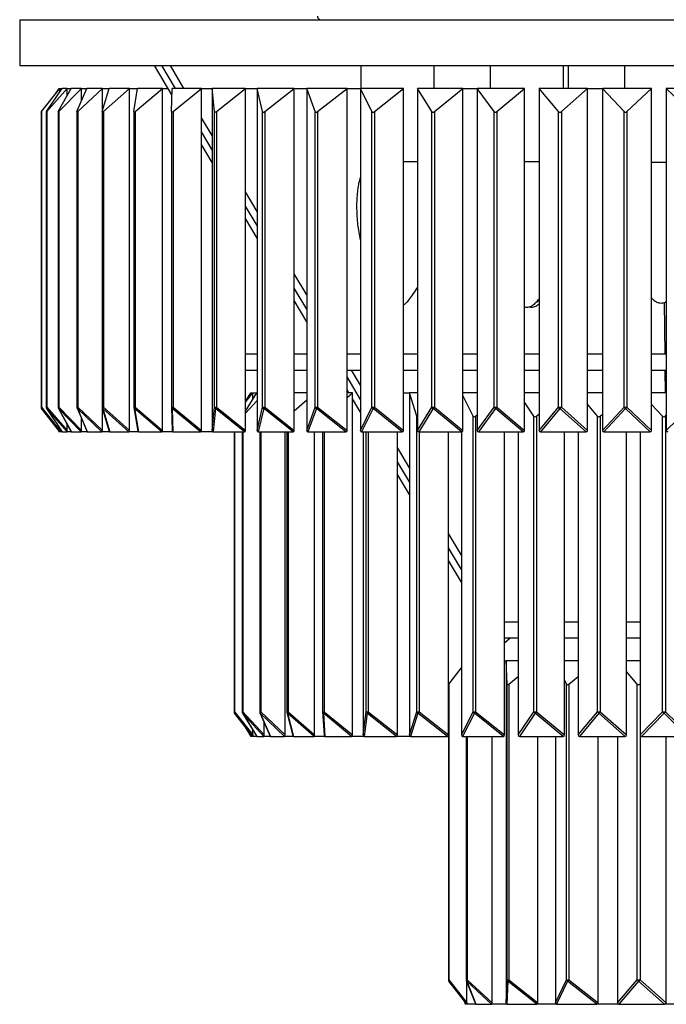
# Model space of a CAD drawing. Header units: millimetres. Extents: x 585 to 928, y 255 to 720.
# Tile 1 of 9: x 585 to 642, y 255 to 341. Entities that reach past the tile are written whole.
import ezdxf

# ---------------------------------------------------------------- set-up
doc = ezdxf.new("R2010")
doc.units = ezdxf.units.MM

msp = doc.modelspace()

# ---------------------------------------------------------------- linework, layer by layer
at = {"color": 7, "linetype": 'Continuous', "lineweight": 25}
for p, q in [((585.213, 341.209), (585.213, 337.209)), ((585.213, 341.209), (697.213, 341.209)), ((585.213, 337.209), (697.213, 337.209)), ((598.505, 334.643), (596.981, 337.209)), ((598.825, 335.209), (597.637, 337.209)), ((599.564, 335.209), (598.376, 337.209)), ((615.014, 337.209), (615.014, 335.209)), ((621.414, 335.209), (621.414, 337.209)), ((626.314, 337.209), (626.314, 335.209)), ((632.714, 335.209), (632.714, 337.209)), ((633.155, 335.209), (633.155, 337.209)), ((638.034, 337.209), (638.034, 335.209)), ((587.129, 333.182), (588.713, 335.209)), ((587.554, 333.182), (588.913, 335.209)), ((587.58, 333.182), (589.37, 335.209)), ((588.276, 334.649), (588.651, 335.209)), ((588.586, 333.182), (589.705, 335.209)), ((588.638, 333.182), (590.614, 335.209)), ((588.651, 335.129), (588.651, 335.209)), ((588.651, 335.209), (588.913, 335.209)), ((588.713, 334.911), (588.713, 335.209)), ((589.37, 335.209), (588.913, 335.209)), ((589.37, 335.209), (589.705, 335.209)), ((589.37, 334.601), (589.37, 335.209)), ((590.614, 335.209), (589.705, 335.209)), ((590.214, 333.182), (591.081, 335.209)), ((590.291, 333.182), (592.432, 335.209)), ((590.614, 335.209), (591.081, 335.209)), ((590.614, 334.117), (590.614, 335.209)), ((592.432, 335.209), (591.081, 335.209)), ((592.42, 333.182), (593.025, 335.209)), ((592.432, 335.209), (593.025, 335.209)), ((592.432, 333.219), (592.432, 335.209)), ((592.522, 333.182), (594.802, 335.209)), ((594.802, 335.209), (593.025, 335.209)), ((594.802, 335.209), (595.515, 335.209)), ((594.802, 305.332), (594.802, 335.209)), ((595.18, 333.182), (595.515, 335.209)), ((595.305, 333.182), (597.698, 335.209)), ((597.698, 335.209), (595.515, 335.209)), ((597.698, 335.209), (598.169, 335.209)), ((597.698, 305.332), (597.698, 335.209)), ((598.46, 333.182), (598.523, 335.209)), ((601.087, 335.209), (598.523, 335.209)), ((598.607, 333.182), (601.087, 335.209)), ((601.087, 305.332), (601.087, 335.209)), ((601.087, 335.209), (602.014, 335.209)), ((604.931, 335.209), (602.014, 335.209)), ((602.225, 333.182), (602.014, 335.209)), ((602.014, 335.209), (602.014, 305.332)), ((602.392, 333.182), (604.931, 335.209)), ((604.931, 335.209), (605.95, 335.209)), ((604.931, 305.332), (604.931, 335.209)), ((609.186, 335.209), (605.95, 335.209)), ((606.432, 333.182), (605.95, 335.209)), ((605.95, 335.209), (605.95, 305.332)), ((606.617, 333.182), (609.186, 335.209)), ((609.186, 305.332), (609.186, 335.209)), ((609.186, 335.209), (610.285, 335.209)), ((613.803, 335.209), (610.285, 335.209)), ((611.033, 333.182), (610.285, 335.209)), ((610.285, 335.209), (610.285, 305.332)), ((611.235, 333.182), (613.803, 335.209)), ((613.803, 335.209), (614.97, 335.209)), ((613.803, 305.332), (613.803, 335.209)), ((618.732, 335.209), (614.97, 335.209)), ((615.976, 333.182), (614.97, 335.209)), ((614.97, 335.209), (614.97, 305.332)), ((616.191, 333.182), (618.732, 335.209)), ((618.732, 305.332), (618.732, 335.209)), ((623.915, 335.209), (619.953, 335.209)), ((621.205, 333.182), (619.953, 335.209)), ((619.953, 335.209), (619.953, 305.332)), ((621.432, 333.182), (623.915, 335.209)), ((623.915, 335.209), (625.177, 335.209)), ((623.915, 305.332), (623.915, 335.209)), ((629.294, 335.209), (625.177, 335.209)), ((626.66, 333.182), (625.177, 335.209)), ((625.177, 335.209), (625.177, 305.332)), ((626.896, 333.182), (629.294, 335.209)), ((629.294, 305.332), (629.294, 335.209)), ((634.808, 335.209), (630.582, 335.209)), ((632.281, 333.182), (630.582, 335.209)), ((630.582, 335.209), (630.582, 305.332)), ((632.523, 333.182), (634.808, 335.209)), ((634.808, 335.209), (636.108, 335.209)), ((634.808, 305.332), (634.808, 335.209)), ((640.394, 335.209), (636.108, 335.209)), ((638.002, 333.182), (636.108, 335.209)), ((636.108, 335.209), (636.108, 305.332)), ((638.248, 333.182), (640.394, 335.209)), ((640.394, 305.332), (640.394, 335.209)), ((645.99, 335.209), (641.692, 335.209)), ((643.76, 333.182), (641.692, 335.209)), ((641.692, 335.209), (641.692, 305.332)), ((587.087, 333.127), (587.129, 333.182)), ((587.087, 333.127), (587.087, 307.359)), ((587.129, 333.182), (587.129, 307.359)), ((587.523, 333.129), (587.523, 307.359)), ((587.58, 333.182), (587.58, 307.359)), ((588.566, 333.133), (588.566, 307.359)), ((588.638, 333.182), (588.638, 307.359)), ((590.202, 333.14), (590.202, 307.359)), ((590.291, 333.182), (590.291, 307.359)), ((592.415, 333.15), (592.415, 307.359)), ((592.522, 333.182), (592.522, 307.359)), ((595.178, 333.163), (595.178, 307.359)), ((595.305, 333.182), (595.305, 307.359)), ((598.46, 333.178), (598.46, 307.359)), ((598.607, 333.182), (598.607, 307.359)), ((602.225, 307.359), (602.225, 333.182)), ((602.392, 333.182), (602.392, 307.359)), ((606.432, 307.359), (606.432, 333.182)), ((606.617, 333.182), (606.617, 307.359)), ((611.033, 307.359), (611.033, 333.182)), ((611.235, 333.182), (611.235, 307.359)), ((615.976, 307.359), (615.976, 333.182)), ((616.191, 333.182), (616.191, 307.359)), ((621.205, 307.359), (621.205, 333.182)), ((621.432, 333.182), (621.432, 307.359)), ((626.66, 307.359), (626.66, 333.182)), ((626.896, 333.182), (626.896, 307.359)), ((632.281, 307.359), (632.281, 333.182)), ((632.523, 333.182), (632.523, 307.359)), ((638.002, 307.359), (638.002, 333.182)), ((638.248, 333.182), (638.248, 307.359)), ((602.014, 331.086), (601.087, 332.646)), ((602.014, 329.843), (601.087, 331.403)), ((602.014, 328.738), (601.087, 330.298)), ((618.732, 328.809), (619.953, 328.809)), ((629.294, 328.809), (630.582, 328.809)), ((640.394, 328.769), (641.692, 328.769)), ((605.95, 324.462), (604.931, 326.177)), ((605.95, 323.219), (604.931, 324.934)), ((605.95, 322.115), (604.931, 323.83)), ((610.285, 317.167), (609.186, 319.016)), ((610.285, 315.924), (609.186, 317.773)), ((610.285, 314.819), (609.186, 316.669)), ((641.583, 312.009), (641.529, 316.511)), ((641.585, 312.009), (641.531, 316.512)), ((604.931, 312.009), (605.95, 312.009)), ((609.186, 312.009), (610.285, 312.009)), ((613.803, 312.009), (614.97, 312.009)), ((618.732, 312.009), (619.953, 312.009)), ((623.915, 312.009), (625.177, 312.009)), ((629.294, 312.009), (630.582, 312.009)), ((634.808, 312.009), (636.108, 312.009)), ((640.394, 312.009), (641.692, 312.009)), ((604.931, 310.609), (605.95, 310.609)), ((609.186, 310.609), (610.285, 310.609)), ((613.803, 310.609), (614.97, 310.609)), ((614.97, 309.281), (614.182, 310.609)), ((618.732, 310.609), (619.953, 310.609)), ((623.915, 310.609), (625.177, 310.609)), ((629.294, 310.609), (630.582, 310.609)), ((634.808, 310.609), (636.108, 310.609)), ((640.394, 310.609), (641.692, 310.609)), ((641.624, 308.609), (641.6, 310.609)), ((641.626, 308.609), (641.602, 310.609)), ((614.97, 308.038), (613.803, 310.002)), ((613.975, 308.609), (613.803, 308.898)), ((604.931, 307.864), (605.392, 308.609)), ((604.931, 307.022), (605.913, 308.609)), ((604.931, 307.799), (605.563, 308.609)), ((604.931, 306.836), (605.95, 307.938)), ((605.392, 308.389), (605.392, 308.609)), ((605.392, 308.609), (605.913, 308.609)), ((605.563, 308.043), (605.563, 308.609)), ((605.95, 308.609), (605.913, 308.609)), ((610.285, 308.609), (609.186, 308.609)), ((609.186, 307.043), (610.285, 308.003)), ((614.274, 308.609), (613.803, 308.609)), ((613.803, 308.221), (614.274, 308.609)), ((614.274, 278.732), (614.274, 308.609)), ((614.97, 306.934), (614.274, 308.106)), ((618.732, 308.609), (619.25, 308.609)), ((619.953, 308.609), (619.25, 308.609)), ((619.902, 306.582), (619.25, 308.609)), ((619.25, 308.609), (619.25, 278.732)), ((625.177, 308.609), (623.915, 308.609)), ((624.819, 306.582), (623.915, 308.371)), ((630.582, 308.609), (629.294, 308.609)), ((636.108, 308.609), (634.808, 308.609)), ((641.692, 308.609), (640.394, 308.609)), ((587.129, 307.359), (588.713, 305.332)), ((588.713, 305.209), (587.129, 307.235)), ((587.557, 307.247), (588.923, 305.211)), ((589.357, 305.209), (587.567, 307.235)), ((587.567, 307.235), (588.926, 305.209)), ((587.58, 307.359), (589.37, 305.332)), ((588.591, 307.262), (589.72, 305.218)), ((590.588, 305.209), (588.612, 307.235)), ((588.612, 307.235), (589.731, 305.209)), ((588.638, 307.359), (590.614, 305.332)), ((590.219, 307.28), (591.095, 305.231)), ((592.393, 305.209), (590.253, 307.235)), ((590.253, 307.235), (591.12, 305.209)), ((590.291, 307.359), (592.432, 305.332)), ((592.423, 307.301), (593.034, 305.253)), ((592.432, 305.332), (592.432, 307.273)), ((594.751, 305.209), (592.471, 307.235)), ((592.471, 307.235), (593.076, 305.209)), ((592.522, 307.359), (594.802, 305.332)), ((595.18, 307.326), (595.518, 305.283)), ((597.635, 305.209), (595.242, 307.235)), ((595.242, 307.235), (595.577, 305.209)), ((595.305, 307.359), (597.698, 305.332)), ((598.46, 307.359), (598.46, 307.359)), ((598.46, 307.359), (598.46, 307.352)), ((598.46, 307.352), (598.523, 305.322)), ((601.014, 305.209), (598.534, 307.235)), ((598.534, 307.235), (598.596, 305.209)), ((598.607, 307.359), (601.087, 305.332)), ((602.014, 305.332), (602.225, 307.359)), ((602.309, 307.235), (602.098, 305.209)), ((602.225, 307.359), (602.392, 307.359)), ((604.847, 305.209), (602.309, 307.235)), ((602.392, 307.359), (604.931, 305.332)), ((605.95, 305.332), (606.432, 307.359)), ((606.525, 307.235), (606.042, 305.209)), ((606.432, 307.359), (606.617, 307.359)), ((609.093, 305.209), (606.525, 307.235)), ((606.617, 307.359), (609.186, 305.332)), ((610.285, 305.332), (611.033, 307.359)), ((611.134, 307.235), (610.385, 305.209)), ((611.033, 307.359), (611.235, 307.359)), ((613.703, 305.209), (611.134, 307.235)), ((611.235, 307.359), (613.803, 305.332)), ((614.97, 305.332), (615.976, 307.359)), ((616.084, 307.235), (615.078, 305.209)), ((615.976, 307.359), (616.191, 307.359)), ((618.624, 305.209), (616.084, 307.235)), ((616.191, 307.359), (618.732, 305.332)), ((619.953, 305.332), (621.205, 307.359)), ((621.318, 307.235), (620.067, 305.209)), ((621.205, 307.359), (621.432, 307.359)), ((623.801, 305.209), (621.318, 307.235)), ((621.432, 307.359), (623.915, 305.332)), ((625.177, 305.332), (626.66, 307.359)), ((626.778, 307.235), (625.295, 305.209)), ((626.66, 307.359), (626.896, 307.359)), ((629.176, 305.209), (626.778, 307.235)), ((626.896, 307.359), (629.294, 305.332)), ((630.12, 306.582), (629.294, 307.801)), ((630.582, 305.332), (632.281, 307.359)), ((632.402, 307.235), (630.703, 305.209)), ((632.281, 307.359), (632.523, 307.359)), ((634.687, 305.209), (632.402, 307.235)), ((632.523, 307.359), (634.808, 305.332)), ((635.681, 306.582), (634.808, 307.629)), ((636.108, 305.332), (638.002, 307.359)), ((638.125, 307.235), (636.231, 305.209)), ((638.002, 307.359), (638.248, 307.359)), ((640.272, 305.209), (638.125, 307.235)), ((638.248, 307.359), (640.394, 305.332)), ((641.371, 306.582), (640.394, 307.589)), ((641.692, 305.332), (643.76, 307.359)), ((590.614, 305.332), (590.614, 306.355)), ((619.902, 280.759), (619.902, 306.582)), ((624.819, 280.759), (624.819, 306.582)), ((625.035, 306.582), (625.177, 306.695)), ((625.035, 306.582), (625.035, 280.759)), ((630.12, 280.759), (630.12, 306.582)), ((630.351, 306.582), (630.582, 306.773)), ((630.351, 306.582), (630.351, 280.759)), ((635.681, 280.759), (635.681, 306.582)), ((635.922, 306.582), (636.108, 306.746)), ((635.922, 306.582), (635.922, 280.759)), ((641.371, 280.759), (641.371, 306.582)), ((641.617, 306.582), (641.692, 306.654)), ((641.617, 306.582), (641.617, 280.759)), ((588.357, 305.664), (588.661, 305.211)), ((588.713, 305.332), (588.713, 305.524)), ((588.713, 305.332), (588.713, 305.209)), ((589.37, 305.332), (589.37, 305.851)), ((588.926, 305.209), (588.664, 305.209)), ((588.926, 305.209), (589.357, 305.209)), ((589.731, 305.209), (589.357, 305.209)), ((589.731, 305.209), (590.588, 305.209)), ((591.12, 305.209), (590.588, 305.209)), ((591.12, 305.209), (592.393, 305.209)), ((593.076, 305.209), (592.393, 305.209)), ((593.076, 305.209), (594.751, 305.209)), ((595.577, 305.209), (594.751, 305.209)), ((595.577, 305.209), (597.635, 305.209)), ((598.596, 305.209), (597.635, 305.209)), ((598.596, 305.209), (601.014, 305.209)), ((602.098, 305.209), (601.014, 305.209)), ((602.098, 305.209), (604.847, 305.209)), ((603.937, 305.209), (603.937, 280.759)), ((604.632, 305.209), (604.632, 280.759)), ((606.042, 305.209), (609.093, 305.209)), ((606.18, 305.209), (606.18, 280.759)), ((608.389, 278.732), (608.389, 305.209)), ((608.545, 305.209), (608.545, 280.759)), ((610.385, 305.209), (613.703, 305.209)), ((610.977, 278.732), (610.977, 305.209)), ((611.67, 305.209), (611.67, 280.759)), ((615.078, 305.209), (618.624, 305.209)), ((615.22, 305.209), (615.22, 278.732)), ((618.202, 278.732), (618.202, 305.209)), ((620.067, 305.209), (623.801, 305.209)), ((622.67, 278.732), (622.67, 305.209)), ((623.795, 305.209), (623.795, 278.732)), ((625.295, 305.209), (629.176, 305.209)), ((627.572, 278.732), (627.572, 305.209)), ((628.747, 305.209), (628.747, 278.732)), ((630.703, 305.209), (634.687, 305.209)), ((632.794, 278.732), (632.794, 305.209)), ((633.992, 305.209), (633.992, 278.732)), ((636.231, 305.209), (640.272, 305.209)), ((638.214, 278.732), (638.214, 305.209)), ((639.406, 305.209), (639.406, 278.732)), ((619.25, 302.079), (618.202, 303.842)), ((619.25, 300.836), (618.202, 302.599)), ((619.25, 299.731), (618.202, 301.495)), ((623.795, 294.431), (622.67, 296.324)), ((623.795, 293.188), (622.67, 295.081)), ((623.795, 292.083), (622.67, 293.976)), ((627.572, 288.609), (628.747, 288.609)), ((632.794, 288.609), (633.992, 288.609)), ((638.214, 288.609), (639.406, 288.609)), ((627.572, 287.209), (628.747, 287.209)), ((627.578, 286.821), (627.572, 286.83)), ((627.572, 286.821), (627.578, 286.821)), ((627.578, 286.821), (628.065, 287.209)), ((632.794, 287.209), (633.992, 287.209)), ((638.214, 287.209), (639.406, 287.209)), ((627.572, 285.209), (627.692, 285.209)), ((628.747, 285.209), (627.692, 285.209)), ((627.781, 283.182), (627.692, 285.209)), ((627.692, 285.209), (627.692, 255.332)), ((633.992, 285.209), (632.794, 285.209)), ((639.406, 285.209), (638.214, 285.209)), ((622.695, 283.182), (623.795, 284.588)), ((627.94, 283.182), (628.747, 283.832)), ((633.183, 283.182), (633.992, 283.826)), ((639.152, 283.182), (638.214, 284.287)), ((622.67, 283.149), (622.695, 283.182)), ((622.695, 283.182), (622.695, 257.359)), ((627.781, 257.359), (627.781, 283.182)), ((627.94, 283.182), (627.94, 257.359)), ((632.97, 283.182), (632.794, 283.551)), ((632.97, 257.359), (632.97, 283.182)), ((633.183, 283.182), (633.183, 257.359)), ((639.152, 257.359), (639.152, 283.182)), ((639.395, 283.182), (639.406, 283.192)), ((639.395, 283.182), (639.395, 257.359)), ((603.979, 280.759), (605.563, 278.732)), ((605.563, 278.609), (603.979, 280.635)), ((604.662, 280.653), (605.926, 278.613)), ((606.551, 278.609), (604.677, 280.635)), ((604.677, 280.635), (605.932, 278.609)), ((604.695, 280.759), (606.57, 278.732)), ((606.198, 280.678), (607.105, 278.629)), ((608.351, 278.609), (606.23, 280.635)), ((606.23, 280.635), (607.128, 278.609)), ((606.267, 280.759), (608.389, 278.732)), ((608.551, 280.709), (609.076, 278.662)), ((610.922, 278.609), (608.604, 280.635)), ((608.604, 280.635), (609.123, 278.609)), ((608.658, 280.759), (610.977, 278.732)), ((611.671, 280.746), (611.8, 278.712)), ((614.203, 278.609), (611.742, 280.635)), ((611.742, 280.635), (611.871, 278.609)), ((611.812, 280.759), (614.274, 278.732)), ((615.22, 278.732), (615.485, 280.759)), ((615.57, 280.635), (615.306, 278.609)), ((615.485, 280.759), (615.656, 280.759)), ((618.117, 278.609), (615.57, 280.635)), ((615.656, 280.759), (618.202, 278.732)), ((619.25, 278.732), (619.902, 280.759)), ((620, 280.635), (619.348, 278.609)), ((619.902, 280.759), (620.098, 280.759)), ((622.572, 278.609), (620, 280.635)), ((620.098, 280.759), (622.67, 278.732)), ((623.795, 278.732), (624.819, 280.759)), ((624.927, 280.635), (623.903, 278.609)), ((624.819, 280.759), (625.035, 280.759)), ((627.464, 278.609), (624.927, 280.635)), ((625.035, 280.759), (627.572, 278.732)), ((628.747, 278.732), (630.12, 280.759)), ((630.235, 280.635), (628.863, 278.609)), ((630.12, 280.759), (630.351, 280.759)), ((632.678, 278.609), (630.235, 280.635)), ((630.351, 280.759), (632.794, 278.732)), ((633.992, 278.732), (635.681, 280.759)), ((635.801, 280.635), (634.113, 278.609)), ((635.681, 280.759), (635.922, 280.759)), ((638.093, 278.609), (635.801, 280.635)), ((635.922, 280.759), (638.214, 278.732)), ((639.406, 278.732), (641.371, 280.759)), ((641.494, 280.635), (639.529, 278.609)), ((641.371, 280.759), (641.617, 280.759)), ((643.58, 278.609), (641.494, 280.635)), ((641.617, 280.759), (643.703, 278.732)), ((604.811, 279.571), (605.405, 278.613)), ((606.57, 278.732), (606.57, 279.838)), ((605.392, 278.732), (605.392, 278.828)), ((605.563, 278.732), (605.563, 279.199)), ((605.563, 278.732), (605.563, 278.609)), ((622.653, 278.655), (622.653, 257.359)), ((605.932, 278.609), (605.411, 278.609)), ((605.932, 278.609), (606.551, 278.609)), ((607.128, 278.609), (606.551, 278.609)), ((607.128, 278.609), (608.351, 278.609)), ((609.123, 278.609), (608.351, 278.609)), ((609.123, 278.609), (610.922, 278.609)), ((611.871, 278.609), (610.922, 278.609)), ((611.871, 278.609), (614.203, 278.609)), ((615.306, 278.609), (614.203, 278.609)), ((615.306, 278.609), (618.117, 278.609)), ((619.348, 278.609), (618.117, 278.609)), ((619.348, 278.609), (622.572, 278.609)), ((622.653, 278.609), (622.572, 278.609)), ((623.903, 278.609), (627.464, 278.609)), ((624.203, 278.609), (624.203, 257.359)), ((626.479, 255.332), (626.479, 278.609)), ((628.863, 278.609), (632.678, 278.609)), ((630.456, 255.332), (630.456, 278.609)), ((632.006, 278.609), (632.006, 255.332)), ((634.113, 278.609), (638.093, 278.609)), ((635.73, 255.332), (635.73, 278.609)), ((637.431, 278.609), (637.431, 255.332)), ((639.529, 278.609), (643.58, 278.609)), ((641.666, 255.332), (641.666, 278.609)), ((622.695, 257.359), (624.279, 255.332)), ((624.279, 255.209), (622.695, 257.235)), ((624.217, 257.286), (625.021, 255.236)), ((626.437, 255.209), (624.255, 257.235)), ((624.255, 257.235), (625.05, 255.209)), ((624.297, 257.359), (626.479, 255.332)), ((627.692, 255.332), (627.781, 257.359)), ((627.861, 257.235), (627.771, 255.209)), ((627.781, 257.359), (627.94, 257.359)), ((630.377, 255.209), (627.861, 257.235)), ((627.94, 257.359), (630.456, 255.332)), ((632.006, 255.332), (632.97, 257.359)), ((633.076, 257.235), (632.113, 255.209)), ((632.97, 257.359), (633.183, 257.359)), ((635.624, 255.209), (633.076, 257.235)), ((633.183, 257.359), (635.73, 255.332)), ((637.431, 255.332), (639.152, 257.359)), ((639.274, 257.235), (637.552, 255.209)), ((639.152, 257.359), (639.395, 257.359)), ((641.545, 255.209), (639.274, 257.235)), ((639.395, 257.359), (641.666, 255.332)), ((624.279, 255.332), (624.279, 257.128)), ((624.011, 255.552), (624.134, 255.236)), ((624.122, 255.332), (624.122, 255.41)), ((625.05, 255.209), (624.164, 255.209)), ((624.279, 255.332), (624.279, 255.209)), ((625.05, 255.209), (626.437, 255.209)), ((627.771, 255.209), (626.437, 255.209)), ((627.771, 255.209), (630.377, 255.209)), ((632.113, 255.209), (630.377, 255.209)), ((632.113, 255.209), (635.624, 255.209)), ((637.552, 255.209), (635.624, 255.209)), ((637.552, 255.209), (641.545, 255.209)), ((643.434, 255.209), (641.545, 255.209))]:
    msp.add_line(p, q, dxfattribs=at)
at = {"color": 8, "linetype": 'Continuous', "lineweight": 25}
for p, q in [((587.087, 307.359), (587.129, 307.359)), ((587.523, 307.359), (587.58, 307.359)), ((588.566, 307.359), (588.638, 307.359)), ((590.202, 307.359), (590.291, 307.359)), ((592.415, 307.359), (592.522, 307.359)), ((595.178, 307.359), (595.305, 307.359)), ((598.46, 307.359), (598.607, 307.359)), ((603.979, 305.209), (603.979, 280.759)), ((604.695, 305.209), (604.695, 280.759)), ((606.267, 305.209), (606.267, 280.759)), ((608.658, 305.209), (608.658, 280.759)), ((611.812, 305.209), (611.812, 280.759)), ((615.485, 280.759), (615.485, 305.209)), ((615.656, 305.209), (615.656, 280.759)), ((620.098, 305.209), (620.098, 280.759)), ((603.937, 280.759), (603.979, 280.759)), ((604.632, 280.759), (604.695, 280.759)), ((606.18, 280.759), (606.267, 280.759)), ((608.545, 280.759), (608.658, 280.759)), ((611.67, 280.759), (611.812, 280.759)), ((605.105, 279.195), (605.392, 278.732)), ((624.297, 278.609), (624.297, 257.359)), ((622.653, 257.359), (622.695, 257.359)), ((624.203, 257.359), (624.297, 257.359)), ((624.06, 255.489), (624.122, 255.332))]:
    msp.add_line(p, q, dxfattribs=at)
at = {"color": 8, "linetype": 'Continuous', "lineweight": 25, "flags": 128}
for points in [[(587.557, 307.247), (587.557, 307.247), (587.567, 307.235)], [(604.662, 280.653), (604.666, 280.647), (604.677, 280.635)]]:
    msp.add_lwpolyline(points, dxfattribs=at)
at = {"color": 7, "linetype": 'Continuous', "lineweight": 25}
for centre, radius, start, end in [((611.533, 341.529), 0.32, 180, 270), ((587.287, 307.359), 0.2, 180, 218), ((587.229, 307.297), 0.117, 148.18121, 211.81879), ((587.723, 307.359), 0.2, 180, 213.84446), ((587.684, 307.285), 0.128, 144.90673, 202.9585), ((588.766, 307.359), 0.2, 180, 208.90961), ((588.755, 307.27), 0.147, 142.69838, 193.43036), ((590.402, 307.359), 0.2, 180, 203.15514), ((590.431, 307.247), 0.179, 141.43043, 183.69699), ((592.615, 307.359), 0.2, 180, 196.6074), ((592.702, 307.212), 0.232, 140.86908, 174.22889), ((595.378, 307.359), 0.2, 180, 189.39471), ((595.555, 307.154), 0.323, 140.76066, 165.40865), ((598.993, 307.045), 0.497, 140.9045, 157.47456), ((602.385, 307.377), 0.16, 186.51588, 241.78314), ((603.104, 306.786), 0.914, 141.18087, 150.52011), ((606.607, 307.394), 0.179, 191.4555, 242.4726), ((608.931, 305.521), 2.954, 141.54139, 144.53051), ((611.226, 307.413), 0.2, 195.89152, 242.6956), ((608.425, 309.554), 3.566, 319.42799, 321.9849), ((616.187, 307.435), 0.225, 199.81666, 242.53982), ((615.189, 308.127), 1.263, 315.1082, 322.53533), ((621.436, 307.458), 0.252, 203.24685, 242.06263), ((620.777, 307.848), 0.817, 311.46324, 323.22728), ((626.914, 307.483), 0.283, 206.21172, 241.29607), ((626.391, 307.724), 0.624, 308.39369, 324.09852), ((632.559, 307.511), 0.318, 208.74781, 240.25142), ((632.101, 307.651), 0.513, 305.81374, 325.18702), ((638.31, 307.543), 0.359, 210.89431, 238.92274), ((637.882, 307.6), 0.438, 303.65258, 326.53037), ((604.137, 280.759), 0.2, 180, 218), ((604.079, 280.697), 0.117, 148.18121, 211.81879), ((604.832, 280.759), 0.2, 180, 211.77739), ((604.804, 280.679), 0.135, 143.80995, 198.83173), ((606.38, 280.759), 0.2, 180, 203.90073), ((606.404, 280.65), 0.174, 141.542, 184.87871), ((608.745, 280.759), 0.2, 180, 194.38307), ((608.856, 280.597), 0.256, 140.79672, 171.34765), ((611.87, 280.759), 0.2, 180, 183.64583), ((612.156, 280.479), 0.443, 140.85397, 159.32078), ((615.647, 280.78), 0.164, 187.51785, 241.95955), ((616.49, 280.089), 1.07, 141.24515, 149.27746), ((620.088, 280.806), 0.192, 194.32808, 242.66188), ((608.552, 289.84), 14.689, 321.1982, 321.81184), ((625.031, 280.836), 0.226, 200.08413, 242.51527), ((624.073, 281.494), 1.211, 314.81989, 322.58071), ((630.362, 280.871), 0.267, 204.82138, 241.705), ((629.786, 281.175), 0.703, 309.8249, 323.64873), ((635.958, 280.91), 0.316, 208.63346, 240.30886), ((635.498, 281.054), 0.517, 305.92936, 325.12832), ((641.692, 280.956), 0.377, 211.63483, 238.32311), ((641.269, 280.984), 0.415, 302.91021, 327.13185), ((622.853, 257.359), 0.2, 180, 218), ((622.795, 257.297), 0.117, 148.18121, 211.81879), ((624.403, 257.359), 0.2, 180, 201.41254), ((624.446, 257.239), 0.191, 141.21485, 181.0217), ((627.934, 257.37), 0.153, 184.16836, 241.29645), ((628.465, 256.934), 0.675, 141.04615, 153.48903), ((633.178, 257.431), 0.22, 199.19748, 242.58931), ((632.071, 258.214), 1.403, 315.77845, 322.43476), ((639.434, 257.515), 0.322, 209.00483, 240.11807), ((638.981, 257.645), 0.503, 305.55409, 325.32301)]:
    msp.add_arc(centre, radius, start, end, dxfattribs=at)
at = {"color": 8, "linetype": 'Continuous', "lineweight": 25}
for centre, radius, start, end in [((588.68, 307.311), 0.102, 208.96652, 228.03178), ((590.324, 307.325), 0.114, 203.40425, 231.79788), ((592.544, 307.339), 0.127, 197.32342, 234.9141), ((595.315, 307.352), 0.137, 190.74155, 237.69388), ((598.606, 307.362), 0.146, 183.80073, 240.41002), ((606.301, 280.724), 0.113, 204.10698, 231.38257), ((608.676, 280.743), 0.129, 195.12467, 235.97991), ((611.813, 280.759), 0.143, 185.35012, 239.90494), ((624.327, 257.329), 0.118, 201.77833, 232.70483)]:
    msp.add_arc(centre, radius, start, end, dxfattribs=at)
at = {"color": 7, "linetype": 'Continuous', "lineweight": 25}
for centre, major_axis, ratio, start_param, end_param in [((587.723, 333.383), (0.2, 0.256), 0.051706, 2.518687, 3.845137), ((588.766, 333.383), (0.198, 0.255), 0.103654, 2.558726, 3.885176), ((590.402, 333.383), (0.196, 0.254), 0.156086, 2.598179, 3.924629), ((592.615, 333.383), (0.193, 0.253), 0.209246, 2.636688, 3.963138), ((595.378, 333.383), (0.189, 0.251), 0.263378, 2.673806, 4.000256), ((598.66, 333.383), (0.184, 0.249), 0.318716, 2.708934, 4.035384), ((602.425, 333.383), (0.177, 0.247), 0.375476, 2.741236, 4.067686), ((606.629, 333.383), (0.169, 0.245), 0.433822, 2.769477, 4.095927), ((611.224, 333.383), (0.16, 0.244), 0.493802, 2.791748, 4.118198), ((616.16, 333.383), (0.148, 0.242), 0.555212, 2.804953, 4.131404), ((621.379, 333.383), (0.133, 0.243), 0.61729, 2.803837, 4.130287), ((626.824, 333.383), (0.112, 0.244), 0.678028, 2.779261, 4.105711), ((632.431, 333.383), (0.082, 0.249), 0.732662, 2.716211, 4.042661), ((638.138, 333.383), (0.04, 0.254), 0.77129, 2.598192, 3.924642), ((620.095, 306.783), (0.164, 0.244), 0.471674, 2.784454, 3.306822), ((625.002, 306.783), (0.147, 0.242), 0.559746, 2.80544, 4.13189), ((630.289, 306.783), (0.123, 0.243), 0.648777, 2.794973, 4.121424), ((635.831, 306.783), (0.084, 0.249), 0.730263, 2.720463, 4.046913), ((641.5, 306.783), (0.02, 0.256), 0.778932, 2.53778, 3.86423), ((589.335, 305.533), (-0.022, 0.325), 0.082953, 3.136079, 4.036908), ((590.545, 305.533), (-0.044, 0.325), 0.162808, 3.119634, 4.020462), ((592.329, 305.533), (-0.067, 0.324), 0.236629, 3.092627, 3.993456), ((594.668, 305.533), (-0.092, 0.324), 0.301865, 3.055954, 3.956782), ((597.533, 305.533), (-0.118, 0.322), 0.356628, 3.011318, 3.912146), ((598.716, 305.533), (0.146, 0.32), 0.399989, 2.420977, 3.321806), ((600.893, 305.533), (-0.146, 0.32), 0.399989, 2.96138, 3.862208), ((602.234, 305.533), (0.173, 0.316), 0.432149, 2.47283, 3.373658), ((604.71, 305.533), (-0.173, 0.316), 0.432149, 2.909528, 3.810356), ((606.194, 305.533), (0.199, 0.312), 0.454344, 2.523081, 3.42391), ((608.941, 305.533), (-0.199, 0.312), 0.454344, 2.859276, 3.760104), ((610.55, 305.533), (0.223, 0.308), 0.46849, 2.568792, 3.46962), ((613.538, 305.533), (-0.223, 0.308), 0.46849, 2.813565, 3.714393), ((615.254, 305.533), (0.245, 0.303), 0.476713, 2.608005, 3.508833), ((618.448, 305.533), (-0.245, 0.303), 0.476713, 2.774352, 3.67518), ((620.252, 305.533), (0.262, 0.299), 0.480967, 2.639749, 3.540577), ((623.615, 305.533), (-0.262, 0.299), 0.480967, 2.742608, 3.643436), ((625.488, 305.533), (0.276, 0.296), 0.48283, 2.663761, 3.56459), ((628.983, 305.533), (-0.276, 0.296), 0.48283, 2.718596, 3.619424), ((630.902, 305.533), (0.286, 0.294), 0.483447, 2.680157, 3.580985), ((634.489, 305.533), (-0.286, 0.294), 0.483447, 2.7022, 3.603029), ((636.432, 305.533), (0.291, 0.293), 0.483562, 2.689163, 3.589991), ((640.071, 305.533), (-0.291, 0.293), 0.483562, 2.693194, 3.594022), ((642.017, 305.533), (0.292, 0.292), 0.483566, 2.690955, 3.591783), ((588.686, 305.533), (0.022, 0.325), 0.082953, 2.437068, 3.147106), ((589.774, 305.533), (0.044, 0.325), 0.162808, 2.925728, 3.163552), ((591.183, 305.533), (0.067, 0.324), 0.236629, 2.814066, 3.190558), ((593.159, 305.533), (0.092, 0.324), 0.301865, 2.698841, 3.227231), ((595.68, 305.533), (0.118, 0.322), 0.356628, 2.58039, 3.271867), ((627.981, 283.383), (0.18, 0.248), 0.350062, 2.727296, 4.053746), ((633.155, 283.383), (0.15, 0.243), 0.5449, 2.803569, 4.130019), ((639.301, 283.383), (0.078, 0.249), 0.737986, 2.706018, 4.032468), ((605.441, 278.933), (0.031, 0.325), 0.118572, 2.252165, 3.152993), ((606.52, 278.933), (-0.031, 0.325), 0.118572, 3.130192, 4.03102), ((608.291, 278.933), (-0.064, 0.325), 0.22804, 3.096463, 3.997291), ((609.213, 278.933), (0.1, 0.323), 0.320429, 2.661586, 3.24063), ((610.833, 278.933), (-0.1, 0.323), 0.320429, 3.042556, 3.943384), ((611.987, 278.933), (0.139, 0.32), 0.390473, 2.408484, 3.309312), ((614.087, 278.933), (-0.139, 0.32), 0.390473, 2.973873, 3.874702), ((615.446, 278.933), (0.178, 0.315), 0.437209, 2.482864, 3.383693), ((617.977, 278.933), (-0.178, 0.315), 0.437209, 2.899493, 3.800321), ((619.508, 278.933), (0.215, 0.309), 0.464114, 2.552742, 3.45357), ((622.411, 278.933), (-0.215, 0.309), 0.464114, 2.829615, 3.730443), ((624.08, 278.933), (0.246, 0.303), 0.477137, 2.610588, 3.511416), ((627.287, 278.933), (-0.246, 0.303), 0.477137, 2.771769, 3.672598), ((629.053, 278.933), (0.27, 0.298), 0.482138, 2.653012, 3.55384), ((632.488, 278.933), (-0.27, 0.298), 0.482138, 2.729345, 3.630173), ((634.311, 278.933), (0.285, 0.294), 0.483433, 2.67953, 3.580358), ((637.895, 278.933), (-0.285, 0.294), 0.483433, 2.702827, 3.603655), ((639.731, 278.933), (0.292, 0.293), 0.483566, 2.690715, 3.591543), ((605.963, 278.933), (0.031, 0.325), 0.118572, 2.987017, 3.152993), ((607.189, 278.933), (0.064, 0.325), 0.22804, 2.827869, 3.186722), ((624.233, 255.533), (0.074, 0.324), 0.255707, 2.299003, 3.199831), ((625.119, 255.533), (0.074, 0.324), 0.255707, 2.782422, 3.199831), ((626.368, 255.533), (-0.074, 0.324), 0.255707, 3.083354, 3.984183), ((627.901, 255.533), (0.161, 0.318), 0.41918, 2.449779, 3.350607), ((630.247, 255.533), (-0.161, 0.318), 0.41918, 2.932578, 3.833407), ((632.288, 255.533), (0.241, 0.304), 0.475667, 2.601973, 3.502801), ((635.449, 255.533), (-0.241, 0.304), 0.475667, 2.780384, 3.681213), ((637.751, 255.533), (0.287, 0.294), 0.483475, 2.681518, 3.582347), ((641.346, 255.533), (-0.287, 0.294), 0.483475, 2.700839, 3.601667)]:
    msp.add_ellipse(centre, major_axis=major_axis, ratio=ratio, start_param=start_param, end_param=end_param, dxfattribs=at)
for points, knots in [([(614.97, 327.527), (614.898, 327.234), (614.724, 326.522), (614.63, 325.338), (614.647, 324.001), (614.764, 322.856), (614.917, 322.175), (614.97, 321.94)], [0, 0, 0, 0, 0.160099, 0.389721, 0.628982, 0.871861, 1, 1, 1, 1]), ([(618.732, 316.279), (618.777, 316.31), (618.945, 316.422), (619.208, 316.718), (619.549, 317.167), (619.807, 317.558), (619.932, 317.805), (619.953, 317.847)], [0, 0, 0, 0, 0.082071, 0.30165, 0.586205, 0.928699, 1, 1, 1, 1]), ([(629.294, 316.133), (629.305, 316.129), (629.375, 316.103), (629.515, 316.113), (629.714, 316.11), (629.944, 316.197), (630.204, 316.394), (630.424, 316.616), (630.547, 316.78), (630.582, 316.828)], [0, 0, 0, 0, 0.022593, 0.142791, 0.26299, 0.403869, 0.605032, 0.886883, 1, 1, 1, 1]), ([(630.329, 316.538), (630.336, 316.541), (630.433, 316.573), (630.51, 316.644), (630.582, 316.709)], [0, 0, 0, 0, 0.073159, 1, 1, 1, 1]), ([(640.394, 316.917), (640.455, 316.851), (640.587, 316.709), (640.805, 316.55), (641.034, 316.464), (641.234, 316.462), (641.432, 316.465), (641.592, 316.515), (641.671, 316.575), (641.692, 316.59)], [0, 0, 0, 0, 0.181371, 0.394533, 0.543815, 0.671183, 0.798552, 0.947834, 1, 1, 1, 1]), ([(629.714, 316.125), (629.717, 316.124), (629.78, 316.101), (629.914, 316.114), (630.112, 316.11), (630.341, 316.199), (630.498, 316.304), (630.577, 316.385), (630.582, 316.391)], [0, 0, 0, 0, 0.013253, 0.211495, 0.409737, 0.642087, 0.973861, 1, 1, 1, 1])]:
    msp.add_open_spline(points, degree=3, knots=knots, dxfattribs=at)

doc.saveas('drawing.dxf')
